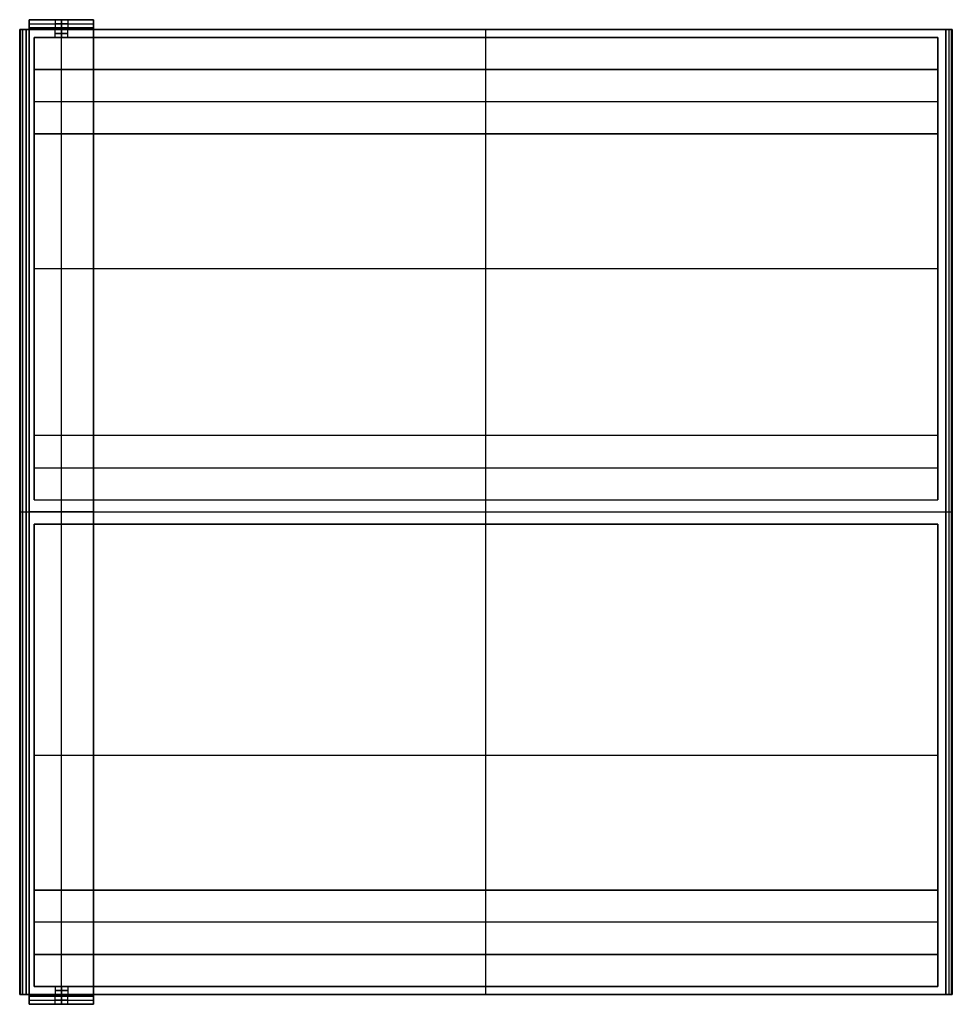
# Model space of a CAD drawing. Header units: millimetres. Extents: x -75 to 505, y -306 to 306.
import ezdxf

# ---------------------------------------------------------------- set-up
doc = ezdxf.new("R2010")
doc.units = ezdxf.units.MM
doc.header["$MEASUREMENT"] = 0
doc.layers.add('Predefinito', color=7, linetype='Continuous', true_color=0x000000)

# ---------------------------------------------------------------- blocks, each defined once
blk = doc.blocks.new('SPECCHIO MIRROR BOOK SINGOLO 58')
at = {"layer": 'Predefinito'}
for p, q in [((-290, 300, -37.5), (-286, 300, -37.5)), ((-290, -300, -37.75), (-290, 300, -37.75)), ((-288, -300, -75), (-288, 300, -75)), ((-286, -300, -39.5), (-286, 300, -39.5)), ((0, 300, -4), (0, 300)), ((0, -300), (0, 300)), ((0, -300, -4), (0, 300, -4)), ((286, 300, -37.5), (290, 300, -37.5)), ((286, -300, -39.5), (286, 300, -39.5)), ((288, -300, -75), (288, 300, -75)), ((290, -300, -37.75), (290, 300, -37.75)), ((-290, 0, -75), (-286, 0, -75)), ((-290, 0, -75), (-290, 0, -0.5)), ((-289.5, 0), (289.5, 0)), ((-286, 0, -75), (-286, 0, -4)), ((-286, 0, -4), (286, 0, -4)), ((286, 0, -75), (290, 0, -75)), ((286, 0, -4), (286, 0, -75)), ((290, 0, -0.5), (290, 0, -75)), ((-290, -300, -37.5), (-286, -300, -37.5)), ((0, -300), (0, -300, -4)), ((286, -300, -37.5), (290, -300, -37.5))]:
    blk.add_line(p, q, dxfattribs=at)
at = {"layer": 'Predefinito', "extrusion": (0, 1, 0)}
for centre, start, end in [((289.5, -0.5, 300), 0, 90), ((289.5, -0.5), 0, 90), ((-289.5, -0.5), 90, 180), ((-289.5, -0.5, -300), 90, 180)]:
    blk.add_arc(centre, 0.5, start, end, dxfattribs=at)
at = {"layer": 'Predefinito', "extrusion": (-1.13687e-13, 1, -1.13687e-13)}
blk.add_arc((-289.5, -0.5, 300), 0.5, 90, 180, dxfattribs=at)
at = {"layer": 'Predefinito', "extrusion": (-1.13687e-13, 1, 1.13687e-13)}
blk.add_arc((289.5, -0.5, -300), 0.5, 0, 90, dxfattribs=at)
at = {"layer": 'Predefinito'}
for points in [[(-290, 300, -75), (-290, 300, -37.75), (-290, 300, -0.5)], [(-286, 300, -75), (-288, 300, -75), (-290, 300, -75)], [(-290, 300, -75), (-290, 0, -75), (-290, -300, -75)], [(-290, -300, -0.5), (-290, 0, -0.5), (-290, 300, -0.5)], [(-289.5, 300), (0, 300), (289.5, 300)], [(-289.5, 300), (-289.5, 0), (-289.5, -300)], [(286, 300, -4), (0, 300, -4), (-286, 300, -4)], [(-286, 300, -4), (-286, 300, -39.5), (-286, 300, -75)], [(-286, -300, -75), (-286, 0, -75), (-286, 300, -75)], [(-286, -300, -4), (-286, 0, -4), (-286, 300, -4)], [(290, 300, -75), (288, 300, -75), (286, 300, -75)], [(286, 300, -75), (286, 300, -39.5), (286, 300, -4)], [(286, 300, -75), (286, 0, -75), (286, -300, -75)], [(286, 300, -4), (286, 0, -4), (286, -300, -4)], [(289.5, -300), (289.5, 0), (289.5, 300)], [(290, 300, -0.5), (290, 300, -37.75), (290, 300, -75)], [(290, 300, -0.5), (290, 0, -0.5), (290, -300, -0.5)], [(290, -300, -75), (290, 0, -75), (290, 300, -75)], [(-290, -300, -0.5), (-290, -300, -37.75), (-290, -300, -75)], [(-290, -300, -75), (-288, -300, -75), (-286, -300, -75)], [(289.5, -300), (0, -300), (-289.5, -300)], [(-286, -300, -75), (-286, -300, -39.5), (-286, -300, -4)], [(-286, -300, -4), (0, -300, -4), (286, -300, -4)], [(286, -300, -4), (286, -300, -39.5), (286, -300, -75)], [(286, -300, -75), (288, -300, -75), (290, -300, -75)], [(290, -300, -75), (290, -300, -37.75), (290, -300, -0.5)]]:
    blk.add_open_spline(points, degree=2, dxfattribs=at)
blk = doc.blocks.new('SCOCCA MIRROR BOOK SINGOLO 58')
at = {"layer": 'Predefinito'}
for p, q in [((-286, -300, -35.5), (-286, 300, -35.5)), ((-286, 300, -35.5), (286, 300, -35.5)), ((-268, 295, -22), (-268, 300, -22)), ((-264, 300, -26), (-264, 295, -26)), ((-264, 295, -18), (-264, 300, -18)), ((-260, 295, -22), (-260, 300, -22)), ((0, 300, -71), (0, 300)), ((0, 295, -71), (0, 300, -71)), ((0, -300), (0, 300)), ((286, -300, -35.5), (286, 300, -35.5)), ((-281, 7.5, -38), (-281, 295, -38)), ((-281, 295, -38), (281, 295, -38)), ((0, 7.5, -5), (0, 295, -5)), ((0, 295, -71), (0, 295, -5)), ((281, 7.5, -38), (281, 295, -38)), ((-281, 275, -68.5), (281, 275, -68.5)), ((-281, 235, -68.5), (-281, 275, -68.5)), ((0, 275, -71), (0, 275, -66)), ((0, 235, -66), (0, 275, -66)), ((0, 235, -71), (0, 275, -71)), ((281, 235, -68.5), (281, 275, -68.5)), ((-281, 255, -71), (-281, 255, -66)), ((281, 255, -66), (-281, 255, -66)), ((281, 255, -71), (-281, 255, -71)), ((281, 255, -66), (281, 255, -71)), ((-281, 235, -68.5), (281, 235, -68.5)), ((0, 235, -66), (0, 235, -71)), ((-281, 151.25, -71), (-281, 151.25, -5)), ((-281, 151.25, -5), (281, 151.25, -5)), ((281, 151.25, -5), (281, 151.25, -71)), ((281, 47.5, -68.5), (-281, 47.5, -68.5)), ((0, -7.5, -71), (0, 47.5, -71)), ((0, 47.5, -71), (0, 47.5, -66)), ((0, 7.5, -66), (0, 47.5, -66)), ((-281, 27.5, -66), (281, 27.5, -66)), ((-281, 7.5, -35.5), (281, 7.5, -35.5)), ((0, 7.5, -5), (0, 7.5, -66)), ((-286, 0, -71), (-286, 0)), ((-286, 0, -71), (286, 0, -71)), ((-286, 0), (286, 0)), ((286, 0), (286, 0, -71)), ((-281, -295, -38), (-281, -7.5, -38)), ((-281, -7.5, -38), (281, -7.5, -38)), ((0, -295, -5), (0, -7.5, -5)), ((0, -7.5, -71), (0, -7.5, -5)), ((281, -295, -38), (281, -7.5, -38)), ((-281, -151.25, -71), (-281, -151.25, -5)), ((-281, -151.25, -5), (281, -151.25, -5)), ((281, -151.25, -5), (281, -151.25, -71)), ((-281, -235, -68.5), (281, -235, -68.5)), ((0, -275, -71), (0, -235, -71)), ((0, -235, -71), (0, -235, -66)), ((0, -275, -66), (0, -235, -66)), ((281, -255, -66), (-281, -255, -66)), ((-281, -275, -68.5), (281, -275, -68.5)), ((0, -275, -66), (0, -275, -71)), ((-281, -295, -38), (281, -295, -38)), ((-268, -295, -22), (-268, -300, -22)), ((-264, -300, -18), (-264, -295, -18)), ((-264, -295, -26), (-264, -300, -26)), ((-260, -295, -22), (-260, -300, -22)), ((0, -300, -71), (0, -295, -71)), ((0, -295, -5), (0, -295, -71)), ((-286, -300, -35.5), (286, -300, -35.5)), ((0, -300), (0, -300, -71))]:
    blk.add_line(p, q, dxfattribs=at)
at = {"layer": 'Predefinito', "extrusion": (0, 1, 0)}
for centre, start, end in [((264, -22, 300), 270, 90), ((264, -22, 300), 90, 270), ((264, -22, 297.5), 270, 90), ((264, -22, 295), 270, 90), ((264, -22, 297.5), 90, 270), ((264, -22, 295), 90, 270), ((264, -22, -295), 270, 90), ((264, -22, -297.5), 270, 90), ((264, -22, -295), 90, 270), ((264, -22, -297.5), 90, 270), ((264, -22, -300), 270, 90), ((264, -22, -300), 90, 270)]:
    blk.add_arc(centre, 4, start, end, dxfattribs=at)
at = {"layer": 'Predefinito'}
for points in [[(-286, -300), (-286, 0), (-286, 300)], [(-286, 300), (-286, 300, -35.5), (-286, 300, -71)], [(-286, 300, -71), (-286, 0, -71), (-286, -300, -71)], [(-286, 300), (0, 300), (286, 300)], [(286, 300, -71), (0, 300, -71), (-286, 300, -71)], [(286, 300), (286, 300, -35.5), (286, 300, -71)], [(286, 300), (286, 0), (286, -300)], [(286, -300, -71), (286, 0, -71), (286, 300, -71)], [(-281, 295, -71), (-281, 171.25, -71), (-281, 47.5, -71)], [(-281, 295, -5), (-281, 295, -38), (-281, 295, -71)], [(-281, 7.5, -5), (-281, 151.25, -5), (-281, 295, -5)], [(281, 295, -5), (0, 295, -5), (-281, 295, -5)], [(-281, 295, -71), (0, 295, -71), (281, 295, -71)], [(281, 47.5, -71), (281, 171.25, -71), (281, 295, -71)], [(281, 295, -5), (281, 151.25, -5), (281, 7.5, -5)], [(281, 295, -71), (281, 295, -38), (281, 295, -5)], [(281, 275, -71), (0, 275, -71), (-281, 275, -71)], [(-281, 275, -71), (-281, 275, -68.5), (-281, 275, -66)], [(-281, 275, -66), (0, 275, -66), (281, 275, -66)], [(-281, 275, -71), (-281, 255, -71), (-281, 235, -71)], [(-281, 235, -66), (-281, 255, -66), (-281, 275, -66)], [(281, 235, -71), (281, 255, -71), (281, 275, -71)], [(281, 275, -71), (281, 275, -68.5), (281, 275, -66)], [(281, 275, -66), (281, 255, -66), (281, 235, -66)], [(-281, 235, -71), (-281, 235, -68.5), (-281, 235, -66)], [(-281, 235, -71), (0, 235, -71), (281, 235, -71)], [(281, 235, -66), (0, 235, -66), (-281, 235, -66)], [(281, 235, -66), (281, 235, -68.5), (281, 235, -71)], [(-281, 47.5, -66), (-281, 27.5, -66), (-281, 7.5, -66)], [(-281, 47.5, -71), (-281, 47.5, -68.5), (-281, 47.5, -66)], [(281, 47.5, -71), (0, 47.5, -71), (-281, 47.5, -71)], [(281, 47.5, -66), (0, 47.5, -66), (-281, 47.5, -66)], [(281, 47.5, -66), (281, 47.5, -68.5), (281, 47.5, -71)], [(281, 7.5, -66), (281, 27.5, -66), (281, 47.5, -66)], [(-281, 7.5, -66), (-281, 7.5, -35.5), (-281, 7.5, -5)], [(-281, 7.5, -5), (0, 7.5, -5), (281, 7.5, -5)], [(-281, 7.5, -66), (0, 7.5, -66), (281, 7.5, -66)], [(281, 7.5, -5), (281, 7.5, -35.5), (281, 7.5, -66)], [(-281, -7.5, -71), (-281, -121.25, -71), (-281, -235, -71)], [(-281, -7.5, -5), (-281, -7.5, -38), (-281, -7.5, -71)], [(-281, -295, -5), (-281, -151.25, -5), (-281, -7.5, -5)], [(281, -7.5, -5), (0, -7.5, -5), (-281, -7.5, -5)], [(-281, -7.5, -71), (0, -7.5, -71), (281, -7.5, -71)], [(281, -235, -71), (281, -121.25, -71), (281, -7.5, -71)], [(281, -7.5, -5), (281, -151.25, -5), (281, -295, -5)], [(281, -7.5, -71), (281, -7.5, -38), (281, -7.5, -5)], [(-281, -235, -66), (-281, -255, -66), (-281, -275, -66)], [(-281, -235, -71), (-281, -235, -68.5), (-281, -235, -66)], [(281, -235, -71), (0, -235, -71), (-281, -235, -71)], [(-281, -235, -66), (0, -235, -66), (281, -235, -66)], [(281, -235, -66), (281, -235, -68.5), (281, -235, -71)], [(281, -275, -66), (281, -255, -66), (281, -235, -66)], [(-281, -275, -71), (-281, -285, -71), (-281, -295, -71)], [(-281, -275, -66), (-281, -275, -68.5), (-281, -275, -71)], [(-281, -275, -71), (0, -275, -71), (281, -275, -71)], [(281, -275, -66), (0, -275, -66), (-281, -275, -66)], [(281, -275, -71), (281, -275, -68.5), (281, -275, -66)], [(281, -295, -71), (281, -285, -71), (281, -275, -71)], [(-281, -295, -71), (-281, -295, -38), (-281, -295, -5)], [(-281, -295, -5), (0, -295, -5), (281, -295, -5)], [(281, -295, -71), (0, -295, -71), (-281, -295, -71)], [(281, -295, -5), (281, -295, -38), (281, -295, -71)], [(-286, -300, -71), (-286, -300, -35.5), (-286, -300)], [(286, -300), (0, -300), (-286, -300)], [(-286, -300, -71), (0, -300, -71), (286, -300, -71)], [(286, -300), (286, -300, -35.5), (286, -300, -71)]]:
    blk.add_open_spline(points, degree=2, dxfattribs=at)
blk = doc.blocks.new('ATTACCO A PARETE')
at = {"layer": 'Predefinito'}
for p, q in [((-20, 5), (-20, 0)), ((-20, 5, -34), (20, 5, -34)), ((-20, 0, -44), (-20, 5, -44)), ((-20, 0, -31.5), (20, 0, -31.5)), ((-4, 5), (-4, 0)), ((0, 0, 4), (0, 5, 4)), ((0, 5, -4), (0, 0, -4)), ((0, 5, -88), (0, 5, -4)), ((0, 5, 4), (0, 5, 20)), ((0, 5, 20), (0, 0, 20)), ((0, -607, -88), (0, 5, -88)), ((0, 0, -83), (0, 0, -4)), ((0, 0, 4), (0, 0, 20)), ((4, 5), (4, 0)), ((20, 0), (20, 5)), ((20, 0, -44), (20, 5, -44)), ((0, -602, -83), (0, 0, -83)), ((-20, -301, -83), (-20, -301, -88)), ((-20, -301, -88), (20, -301, -88)), ((20, -301, -83), (-20, -301, -83)), ((20, -301, -88), (20, -301, -83)), ((-20, -607, -44), (-20, -602, -44)), ((20, -602, -31.5), (-20, -602, -31.5)), ((-4, -607), (-4, -602)), ((0, -602, 4), (0, -607, 4)), ((0, -607, -4), (0, -602, -4)), ((0, -602, -83), (0, -602, -4)), ((0, -602, 4), (0, -602, 20)), ((0, -607, 20), (0, -602, 20)), ((4, -607), (4, -602)), ((20, -607, -44), (20, -602, -44)), ((20, -607, -34), (-20, -607, -34)), ((0, -607, -88), (0, -607, -4)), ((0, -607, 4), (0, -607, 20))]:
    blk.add_line(p, q, dxfattribs=at)
at = {"layer": 'Predefinito', "extrusion": (-2.22045e-17, 1, 0)}
blk.add_arc((0, 0, 5), 20, 0, 180, dxfattribs=at)
at = {"layer": 'Predefinito', "extrusion": (0, 1, 0)}
for centre, radius, start, end in [((0, 0, 2.5), 20, 0, 180), ((0, 0, 2.5), 4, 270, 90), ((0, 0, 2.5), 4, 90, 270), ((0, 0, -602), 20, 0, 180), ((0, 0, -604.5), 20, 0, 180), ((0, 0, -602), 4, 270, 90), ((0, 0, -604.5), 4, 270, 90), ((0, 0, -602), 4, 90, 270), ((0, 0, -604.5), 4, 90, 270), ((0, 0, -607), 20, 0, 180), ((0, 0, -607), 4, 270, 90), ((0, 0, -607), 4, 90, 270)]:
    blk.add_arc(centre, radius, start, end, dxfattribs=at)
at = {"layer": 'Predefinito', "extrusion": (-1.83877e-33, 1, -1.11022e-17)}
blk.add_arc((0, 0), 20, 0, 180, dxfattribs=at)
at = {"layer": 'Predefinito', "extrusion": (0, 1, 1.11022e-16)}
blk.add_arc((0, 0, 5), 4, 270, 90, dxfattribs=at)
at = {"layer": 'Predefinito', "extrusion": (5.55112e-17, 1, 1.54074e-33)}
blk.add_arc((0, 0), 4, 270, 90, dxfattribs=at)
at = {"layer": 'Predefinito', "extrusion": (0, 1, -1.11022e-16)}
blk.add_arc((0, 0, 5), 4, 90, 270, dxfattribs=at)
at = {"layer": 'Predefinito', "extrusion": (-5.55112e-17, 1, -1.54074e-33)}
blk.add_arc((0, 0), 4, 90, 270, dxfattribs=at)
at = {"layer": 'Predefinito'}
for points in [[(-20, 5, -88), (-20, 5, -44), (-20, 5)], [(20, 5, -88), (0, 5, -88), (-20, 5, -88)], [(-20, -607, -88), (-20, -301, -88), (-20, 5, -88)], [(20, 0, -83), (0, 0, -83), (-20, 0, -83)], [(-20, 0, -83), (-20, 0, -41.5), (-20, 0)], [(-20, 0, -83), (-20, -301, -83), (-20, -602, -83)], [(20, 5), (20, 5, -44), (20, 5, -88)], [(20, 5, -88), (20, -301, -88), (20, -607, -88)], [(20, 0), (20, 0, -41.5), (20, 0, -83)], [(20, -602, -83), (20, -301, -83), (20, 0, -83)], [(-20, -602), (-20, -604.5), (-20, -607)], [(-20, -602, -83), (-20, -602, -41.5), (-20, -602)], [(20, -602, -83), (0, -602, -83), (-20, -602, -83)], [(20, -602), (20, -602, -41.5), (20, -602, -83)], [(20, -607), (20, -604.5), (20, -602)], [(-20, -607), (-20, -607, -44), (-20, -607, -88)], [(-20, -607, -88), (0, -607, -88), (20, -607, -88)], [(20, -607, -88), (20, -607, -44), (20, -607)]]:
    blk.add_open_spline(points, degree=2, dxfattribs=at)
blk = doc.blocks.new('MB 60')
at = {"layer": 'Predefinito'}
for name, p in [('ATTACCO A PARETE', (-49.13, 301.49, 34)), ('SPECCHIO MIRROR BOOK SINGOLO 58', (214.87, 0.49, 60)), ('SCOCCA MIRROR BOOK SINGOLO 58', (214.87, 0.49, 56))]:
    blk.add_blockref(name, p, dxfattribs=at)

msp = doc.modelspace()

# ---------------------------------------------------------------- block references
at = {"layer": 'Predefinito'}
msp.add_blockref('MB 60', (0, 0), dxfattribs=at)

doc.saveas('drawing.dxf')
